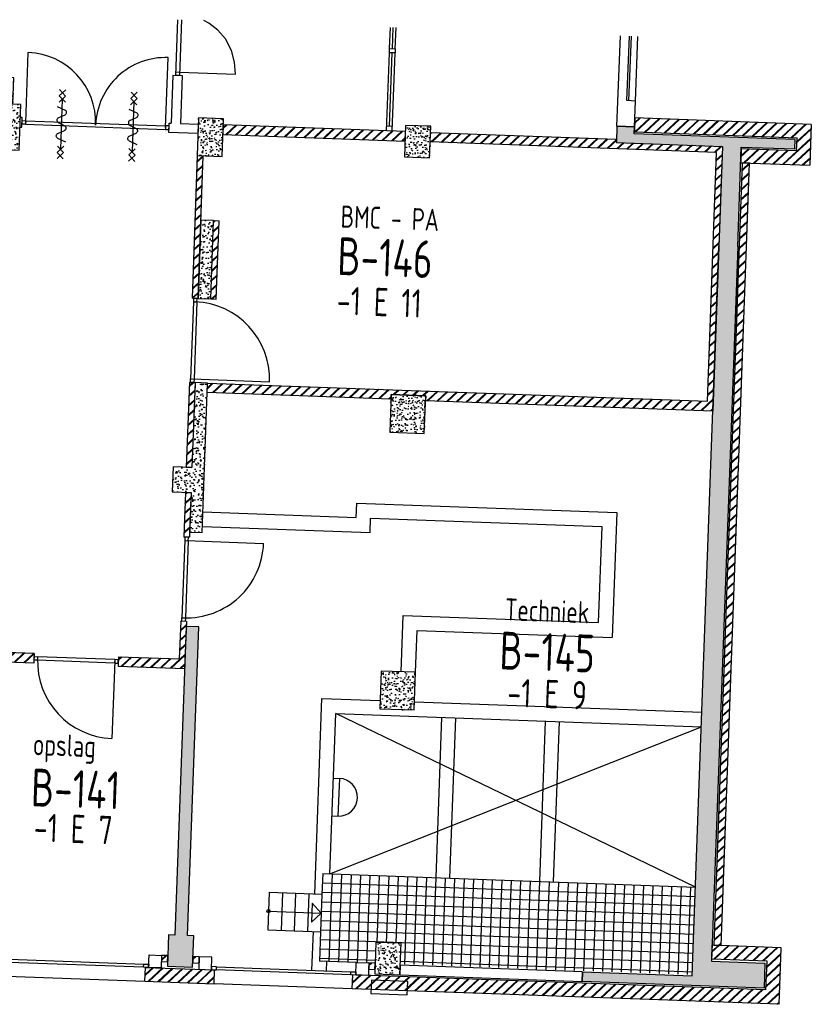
# Model space of a CAD drawing. Header units: millimetres. Extents: x 119024465 to 119292677, y 483022511 to 483148062.
# Tile 101 of 162: x 119129939 to 119142535, y 483081442 to 483097098. Entities that reach past the tile are written whole.
import ezdxf
from ezdxf.enums import TextEntityAlignment as Align

# ---------------------------------------------------------------- set-up
doc = ezdxf.new("R2010")
doc.units = ezdxf.units.MM
doc.header["$LTSCALE"] = 100
doc.layers.get('0').update_dxf_attribs({"linetype": 'CONTINUOUS'})
for name, color, linetype in [('AL21----', 1, 'CONTINUOUS'), ('AL21----_ARC', 8, 'CONTINUOUS'), ('AL22----', 2, 'CONTINUOUS'), ('AL22----_ARC', 8, 'CONTINUOUS'), ('AL24----', 3, 'CONTINUOUS'), ('AL28----', 4, 'CONTINUOUS'), ('AL28----_ARC', 8, 'CONTINUOUS'), ('AL31----', 5, 'CONTINUOUS'), ('AL32----', 6, 'CONTINUOUS'), ('BT00----_HOTELNRS', 3, 'CONTINUOUS'), ('BT00----_RUIMTENRS', 7, 'CONTINUOUS'), ('BT00----_TEKST', 1, 'CONTINUOUS'), ('Overlap', 8, 'CONTINUOUS')]:
    doc.layers.add(name, color=color, linetype=linetype)
doc.styles.get("Standard").update_dxf_attribs({"font": 'ISOCP.SHX'})
pattern_1 = [(47.91200747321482, (119019962.2742813, 483024813.6206701), (181.4829786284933, -22.56626980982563), [19.05, -209.55]), (352.9120074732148, (119019962.2742813, 483024813.6206701), (-28.25841556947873, 192.213838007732), [15.24, -167.64]), (98.3630074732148, (119019977.3978074, 483024811.7401567), (153.2251895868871, 169.6466752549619), [16.19, -178.09]), (44.09620747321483, (119019964.1251427, 483024864.3869415), (269.3672764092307, -51.89098330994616), [28.575, -314.325]), (94.54760747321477, (119019986.5723966, 483024860.0627209), (246.2613818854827, 238.6116259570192), [24.285, -267.135]), (349.0960074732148, (119019964.1251427, 483024864.3869415), (246.2617370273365, 238.6111746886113), [22.86, -251.46]), (18.91200747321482, (119019989.045563, 483024850.7699429), (147.7882449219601, -107.7215982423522), [19.05, -209.55]), (323.9120074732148, (119019989.045563, 483024850.7699429), (68.4717506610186, 181.813962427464), [15.24, -167.64]), (69.36340747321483, (119020001.3611778, 483024841.7931723), (216.2595933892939, 74.0927892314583), [16.19, -178.09]), (35.41200747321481, (119019962.2742813, 483024813.6206701), (6.1672544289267, 84.38636762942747), [0, -165.608, 0, -170.18, 0, -168.275]), (5.412007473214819, (119019962.2742813, 483024813.6206701), (70.42530466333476, 97.67953384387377), [0, -97.02799999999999, 0, -161.798, 0, -64.135]), (325.4120074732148, (119019905.6698887, 483024815.6843805), (135.291847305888, -10.66508593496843), [0, -63.5, 0, -198.12, 0, -262.8899999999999]), (315.4120074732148, (119019880.286753, 483024816.6098112), (148.9572270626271, 20.01262926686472), [0, -82.54999999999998, 0, -131.572, 0, -186.69])]
pattern_2 = [(42.91200747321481, (119019962.2742813, 483024813.6206701), (-74.89618102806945, 80.56402464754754), []), (42.91200747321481, (119019962.8207955, 483024828.6107109), (-74.89618102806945, 80.56402464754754), [])]
pattern_3 = [(42.74700747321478, (119019962.2742813, 483024813.6206701), (-74.6638630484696, 80.77937580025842), []), (42.74700747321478, (119019962.8639614, 483024828.6090749), (-74.6638630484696, 80.77937580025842), [])]

# ---------------------------------------------------------------- blocks, each defined once
blk = doc.blocks.new('KOLOM')
at = {"layer": 'AL28----', "linetype": 'Continuous'}
for p, q in [((0.5, 0.5), (-0.5, 0.5)), ((-0.5, 0.5), (-0.5, -0.5)), ((0.5, -0.5), (0.5, 0.5)), ((-0.5, -0.5), (0.5, -0.5))]:
    blk.add_line(p, q, dxfattribs=at)
blk = doc.blocks.new('500x400')
at = {"layer": 'AL28----_ARC'}
h = blk.add_hatch(dxfattribs=at)
h.set_pattern_fill('AR-CONC', color=256, style=0)
h.set_pattern_definition([(49.99999999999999, (-104267.0792843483, -69886.70259675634), (182.184668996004, -15.93908553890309), [19.05, -209.55]), (355, (-104267.0792843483, -69886.70259675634), (-35.24282597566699, 191.05664288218), [15.24, -167.64]), (100.451, (-104251.8972843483, -69888.03084675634), (146.9425016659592, 175.1166878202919), [16.19, -178.09]), (46.18420000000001, (-104267.0792843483, -69835.90259675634), (271.0790408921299, -42.04232793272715), [28.575, -314.325]), (96.6356, (-104244.4893843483, -69839.40609675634), (237.4042344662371, 247.4255558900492), [24.285, -267.135]), (351.1840000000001, (-104267.0792843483, -69835.90259675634), (237.4046058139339, 247.4251178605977), [22.86, -251.46]), (21, (-104241.6792843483, -69848.60259675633), (151.6148798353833, -102.2655185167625), [19.05, -209.55]), (326.0000000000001, (-104241.6792843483, -69848.60259675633), (61.80202834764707, 184.1879661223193), [15.24, -167.64]), (71.4514, (-104229.0447843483, -69857.12469675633), (213.4164907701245, 81.92285771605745), [16.19, -178.09]), (37.50000000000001, (-104267.0792843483, -69886.70259675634), (3.088603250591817, 84.55503887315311), [0, -165.608, 0, -170.18, 0, -168.275]), (7.499999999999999, (-104267.0792843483, -69886.70259675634), (66.81966251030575, 100.1805748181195), [0, -97.02799999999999, 0, -161.798, 0, -64.135]), (327.5, (-104323.7212843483, -69886.70259675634), (135.5905951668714, -5.728743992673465), [0, -63.5, 0, -198.12, 0, -262.89]), (317.5, (-104349.1212843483, -69886.70259675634), (148.129181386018, 25.42649103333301), [0, -82.55, 0, -131.572, 0, -186.69])])
h.paths.add_polyline_path([(-250, -200), (250, -200), (250, 200), (-250, 200)])
at = {"layer": 'AL28----', "xscale": 500, "yscale": 400, "zscale": 2600}
blk.add_blockref('KOLOM', (0, 0), dxfattribs=at)
blk = doc.blocks.new('400x600')
at = {"layer": 'AL28----_ARC'}
h = blk.add_hatch(dxfattribs=at)
h.set_pattern_fill('AR-CONC', color=256, style=0)
h.set_pattern_definition([(49.99999999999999, (-111794.4581049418, -73889.75205047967), (182.184668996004, -15.93908553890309), [19.05, -209.55]), (355, (-111794.4581049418, -73889.75205047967), (-35.24282597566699, 191.05664288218), [15.24, -167.64]), (100.451, (-111779.2761049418, -73891.08030047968), (146.9425016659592, 175.1166878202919), [16.19, -178.09]), (46.18420000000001, (-111794.4581049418, -73838.95205047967), (271.0790408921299, -42.04232793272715), [28.575, -314.325]), (96.6356, (-111771.8682049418, -73842.45555047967), (237.4042344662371, 247.4255558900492), [24.285, -267.135]), (351.1840000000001, (-111794.4581049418, -73838.95205047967), (237.4046058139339, 247.4251178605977), [22.86, -251.46]), (21, (-111769.0581049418, -73851.65205047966), (151.6148798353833, -102.2655185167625), [19.05, -209.55]), (326.0000000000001, (-111769.0581049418, -73851.65205047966), (61.80202834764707, 184.1879661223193), [15.24, -167.64]), (71.4514, (-111756.4236049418, -73860.17415047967), (213.4164907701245, 81.92285771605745), [16.19, -178.09]), (37.50000000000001, (-111794.4581049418, -73889.75205047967), (3.088603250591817, 84.55503887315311), [0, -165.608, 0, -170.18, 0, -168.275]), (7.499999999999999, (-111794.4581049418, -73889.75205047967), (66.81966251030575, 100.1805748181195), [0, -97.02799999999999, 0, -161.798, 0, -64.135]), (327.5, (-111851.1001049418, -73889.75205047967), (135.5905951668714, -5.728743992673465), [0, -63.5, 0, -198.12, 0, -262.89]), (317.5, (-111876.5001049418, -73889.75205047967), (148.129181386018, 25.42649103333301), [0, -82.55, 0, -131.572, 0, -186.69])])
h.paths.add_polyline_path([(200, 300), (-200, 300), (-200, -300.0000000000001), (200, -300.0000000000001)])
at = {"layer": 'AL28----', "xscale": 400, "yscale": 600, "zscale": 2600}
blk.add_blockref('KOLOM', (0, 0), dxfattribs=at)
blk = doc.blocks.new('550x600')
at = {"layer": 'AL28----_ARC'}
h = blk.add_hatch(dxfattribs=at)
h.set_pattern_fill('AR-CONC', color=256, style=0)
h.set_pattern_definition([(49.99999999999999, (-112732.6578252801, -65901.7971806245), (182.184668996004, -15.93908553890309), [19.05, -209.55]), (355, (-112732.6578252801, -65901.7971806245), (-35.24282597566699, 191.05664288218), [15.24, -167.64]), (100.451, (-112717.4758252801, -65903.12543062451), (146.9425016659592, 175.1166878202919), [16.19, -178.09]), (46.18420000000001, (-112732.6578252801, -65850.9971806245), (271.0790408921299, -42.04232793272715), [28.575, -314.325]), (96.6356, (-112710.0679252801, -65854.50068062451), (237.4042344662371, 247.4255558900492), [24.285, -267.135]), (351.1840000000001, (-112732.6578252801, -65850.9971806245), (237.4046058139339, 247.4251178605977), [22.86, -251.46]), (21, (-112707.2578252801, -65863.6971806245), (151.6148798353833, -102.2655185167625), [19.05, -209.55]), (326.0000000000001, (-112707.2578252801, -65863.6971806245), (61.80202834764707, 184.1879661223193), [15.24, -167.64]), (71.4514, (-112694.6233252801, -65872.2192806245), (213.4164907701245, 81.92285771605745), [16.19, -178.09]), (37.50000000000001, (-112732.6578252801, -65901.7971806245), (3.088603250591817, 84.55503887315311), [0, -165.608, 0, -170.18, 0, -168.275]), (7.499999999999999, (-112732.6578252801, -65901.7971806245), (66.81966251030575, 100.1805748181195), [0, -97.02799999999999, 0, -161.798, 0, -64.135]), (327.5, (-112789.2998252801, -65901.7971806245), (135.5905951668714, -5.728743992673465), [0, -63.5, 0, -198.12, 0, -262.89]), (317.5, (-112814.6998252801, -65901.7971806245), (148.129181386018, 25.42649103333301), [0, -82.55, 0, -131.572, 0, -186.69])])
h.paths.add_polyline_path([(-275, 300), (-275, -300), (275, -300), (275, 300)])
at = {"layer": 'AL28----', "xscale": 550, "yscale": 600, "zscale": 2600}
blk.add_blockref('KOLOM', (0, 0), dxfattribs=at)
blk = doc.blocks.new('114-31d')
at = {"color": 0, "linetype": 'Continuous'}
for p, q in [((-49.99999994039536, 550.0000000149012), (50.00000011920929, 450.0000000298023)), ((50.00000005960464, 550.0000000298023), (-49.99999988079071, 450.0000000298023)), ((-49.99999988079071, 450), (50.00000017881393, 350)), ((50.00000017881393, 450.0000000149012), (-49.99999988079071, 350)), ((5.960464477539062e-08, 400.0000000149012), (5.960464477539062e-08, -399.9999999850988)), ((-75.22076374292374, 278.9749931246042), (52.90113961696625, 224.7435648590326)), ((-53.78419476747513, 99.46940441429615), (53.34266722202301, 150.8047561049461)), ((-53.34266710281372, 25.53059563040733), (53.34266722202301, -25.53059560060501)), ((-53.34266710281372, -150.2564351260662), (52.90113961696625, -99.4694043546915)), ((-53.78419470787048, -224.195243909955), (74.77923625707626, -278.9116318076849)), ((-49.99999988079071, -349.9999998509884), (50.00000023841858, -449.9999998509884)), ((50.00000023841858, -349.9999998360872), (-49.99999982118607, -449.9999998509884)), ((-49.99999988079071, -449.9999998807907), (50.00000017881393, -549.9999998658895)), ((50.00000023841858, -449.9999998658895), (-49.99999976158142, -549.9999998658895))]:
    blk.add_line(p, q, dxfattribs=at)
for points in [[(74.77923625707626, 187.6370802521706, 0.1085803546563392), (71.0617071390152, 204.5540473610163, 0.1021137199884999), (60.13457530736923, 219.3489430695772, 0.04519307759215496), (52.90113961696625, 224.7435648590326, 0.02457701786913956)], [(53.34266722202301, 150.8047561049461, 0.04259042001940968), (60.13457530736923, 155.9252174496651, 0.1021137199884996), (71.0617071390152, 170.7201131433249, 0.1085803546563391), (74.77923625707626, 187.6370802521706, 0.1085803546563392)], [(-53.78419476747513, 99.46940441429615, 0.04259042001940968), (-60.57610279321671, 94.34894305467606, 0.1021137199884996), (-71.50323468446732, 79.55404734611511, 0.1085803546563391), (-75.22076374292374, 62.63708026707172, 0.1085803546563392)], [(-75.22076374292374, 62.63708026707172, 0.1085803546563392), (-71.50323468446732, 45.72011315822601, 0.1021137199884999), (-60.57610279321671, 30.92521744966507, 0.04519307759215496), (-53.34266710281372, 25.53059563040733, 0.02457701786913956)], [(-75.22076374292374, -187.3629197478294, -0.1085803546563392), (-71.50323462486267, -170.4459526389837, -0.1021137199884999), (-60.57610285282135, -155.6510569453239, -0.04519307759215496), (-53.34266710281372, -150.2564351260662, -0.02457701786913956)], [(74.77923625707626, -62.36291974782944, -0.1085803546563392), (71.06170719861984, -79.27988685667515, -0.1021137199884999), (60.13457530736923, -94.07478253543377, -0.04519307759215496), (52.90113961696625, -99.4694043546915, -0.02457701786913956)], [(53.34266722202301, -25.53059560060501, -0.04259042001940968), (60.13457530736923, -30.65105694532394, -0.1021137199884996), (71.0617071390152, -45.44595263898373, -0.1085803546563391), (74.77923625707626, -62.36291974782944, -0.1085803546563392)], [(-53.78419470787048, -224.195243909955, -0.04259042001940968), (-60.57610279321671, -219.0747825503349, -0.1021137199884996), (-71.50323462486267, -204.279886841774, -0.1085803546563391), (-75.22076374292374, -187.3629197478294, -0.1085803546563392)]]:
    blk.add_lwpolyline(points, format="xyb", dxfattribs=at)

msp = doc.modelspace()

# ---------------------------------------------------------------- hatches: boundary and pattern name
at = {"layer": 'AL21----_ARC'}
h = msp.add_hatch(dxfattribs=at)
h.set_pattern_fill('SCHOON', color=256, scale=2, angle=-2.087992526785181, style=0, pattern_type=2)
h.set_pattern_definition(pattern_2)
h.paths.add_polyline_path([(119142535.3550442, 483095433.0922736), (119139727.2207402, 483095535.4725968), (119139719.2051989, 483095315.6186656), (119142307.4855717, 483095221.2538837), (119142299.8343731, 483095011.3933129), (119141420.418648, 483095043.4554781), (119141412.4031067, 483094823.6015468), (119142511.6727631, 483094783.5238403)])
h = msp.add_hatch(dxfattribs=at)
h.set_pattern_fill('SCHOON', color=256, scale=2, angle=-2.087992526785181, style=0, pattern_type=2)
h.set_pattern_definition(pattern_3)
h.paths.add_polyline_path([(119140988.7764183, 483082380.7746804), (119141098.703384, 483082376.7669098), (119141552.3101539, 483094818.5007477), (119141442.3831882, 483094822.5085185)])
h = msp.add_hatch(dxfattribs=at)
h.set_pattern_fill('SCHOON', color=256, scale=2, angle=-2.087992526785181, style=0, pattern_type=2)
h.set_pattern_definition(pattern_3)
edge = h.paths.add_edge_path()
edge.add_line((119140950.7807955, 483082162.0137775), (119140958.7963368, 483082381.8677087))
edge.add_line((119142058.0659931, 483082341.7900022), (119140958.7963368, 483082381.8677087))
edge.add_line((119141830.1965205, 483082129.9516122), (119140950.7807955, 483082162.0137775))
edge.add_line((119142025.2751424, 483081442.3875561), (119142058.0659931, 483082341.7900022))
edge.add_line((119141813.4367524, 483081670.2570287), (119141830.1965205, 483082129.9516123))
edge.add_line((119141813.4367524, 483081670.2570287), (119135237.5694374, 483081910.0031903))
edge.add_line((119142025.2751424, 483081442.3875561), (119135229.5538961, 483081690.1492591))
edge.add_line((119135229.7899938, 483081690.1406513), (119135237.8055351, 483081909.9945825))
h = msp.add_hatch(dxfattribs=at)
h.set_pattern_fill('SCHOON', color=256, scale=2, angle=-2.087992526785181, style=0, pattern_type=2)
h.set_pattern_definition(pattern_2)
h.paths.add_polyline_path([(119132193.4740067, 483082121.0527378), (119132293.4076118, 483082117.4093099), (119132297.0510397, 483082217.342915), (119132197.1174345, 483082220.9863429)])
h = msp.add_hatch(dxfattribs=at)
h.set_pattern_fill('SCHOON', color=256, scale=2, angle=-2.087992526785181, style=0, pattern_type=2)
h.set_pattern_definition(pattern_2)
h.paths.add_polyline_path([(119132693.1420323, 483082102.8355983), (119132793.0756374, 483082099.1921706), (119132796.7190653, 483082199.1257757), (119132696.7854602, 483082202.7692035)])
h = msp.add_hatch(dxfattribs=at)
h.set_pattern_fill('SCHOON', color=256, scale=2, angle=-2.087992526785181, style=0, pattern_type=2)
h.set_pattern_definition(pattern_2)
h.paths.add_polyline_path([(119135491.2829758, 483082000.819618), (119135591.2165809, 483081997.1761901), (119135594.8600088, 483082097.1097953), (119135494.9264037, 483082100.7532231)])
h = msp.add_hatch(dxfattribs=at)
h.set_pattern_fill('SCHOON', color=256, scale=2, angle=-2.087992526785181, style=0, pattern_type=2)
h.set_pattern_definition(pattern_2)
h.paths.add_polyline_path([(119131939.996566, 483082030.2277023), (119133039.2662224, 483081990.1499958), (119133031.2506811, 483081770.2960645), (119131931.9810247, 483081810.3737711)])
at = {"layer": 'AL22----_ARC'}
h = msp.add_hatch(dxfattribs=at)
h.set_pattern_fill('SCHOON', color=256, scale=2, angle=-2.087992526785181, style=0, pattern_type=2)
h.set_pattern_definition(pattern_2)
h.paths.add_polyline_path([(119133173.3458257, 483095274.0847539), (119136071.4203743, 483095168.4253457), (119136076.8855161, 483095318.3257534), (119133178.8109675, 483095423.9851617)])
h = msp.add_hatch(dxfattribs=at)
h.set_pattern_fill('SCHOON', color=256, scale=2, angle=-2.087992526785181, style=0, pattern_type=2)
h.set_pattern_definition(pattern_2)
h.paths.add_polyline_path([(119136476.6199366, 483095303.7520419), (119139434.6546483, 483095195.9065769), (119139432.8329344, 483095145.9397743), (119141121.710861, 483095084.3658433), (119140968.3225476, 483090877.1610675), (119136396.3601132, 483091043.8478926), (119136399.0926841, 483091118.7980965), (119135849.4578559, 483091138.8369498), (119135846.725285, 483091063.8867459), (119132923.6673351, 483091170.4570112), (119132929.1324769, 483091320.3574188), (119140883.8474448, 483091030.3405603), (119141028.1271885, 483094987.7113233), (119136471.1547948, 483095153.8516343)])
h = msp.add_hatch(dxfattribs=at)
h.set_pattern_fill('SCHOON', color=256, scale=2, angle=-2.087992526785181, style=0, pattern_type=2)
h.set_pattern_definition(pattern_2)
h.paths.add_polyline_path([(119132770.8527681, 483094938.5265047), (119132860.7930128, 483094935.2474196), (119132778.2693715, 483092671.7512636), (119132688.3291269, 483092675.0303485)])
h = msp.add_hatch(dxfattribs=at)
h.set_pattern_fill('SCHOON', color=256, scale=2, angle=-2.087992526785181, style=0, pattern_type=2)
h.set_pattern_definition(pattern_2)
h.paths.add_polyline_path([(119132977.9544103, 483092659.4677275), (119133023.3150873, 483093903.6411113), (119133113.2553319, 483093900.3620262), (119133067.894655, 483092656.1886424)])
h = msp.add_hatch(dxfattribs=at)
h.set_pattern_fill('SCHOON', color=256, scale=2, angle=-2.087992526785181, style=0, pattern_type=2)
h.set_pattern_definition(pattern_2)
h.paths.add_polyline_path([(119132590.1387457, 483089981.8196905), (119132680.0789904, 483089978.5406054), (119132729.2652666, 483091327.6442746), (119132639.325022, 483091330.9233597)])
h = msp.add_hatch(dxfattribs=at)
h.set_pattern_fill('SCHOON', color=256, scale=2, angle=-2.087992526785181, style=0, pattern_type=2)
h.set_pattern_definition(pattern_2)
h.paths.add_polyline_path([(119132575.5650343, 483089582.08527), (119132665.5052789, 483089578.8061849), (119132639.636941, 483088869.2775885), (119132549.6966964, 483088872.5566736)])
h = msp.add_hatch(dxfattribs=at)
h.set_pattern_fill('SCHOON', color=256, scale=2, angle=-2.087992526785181, style=0, pattern_type=2)
h.set_pattern_definition(pattern_2)
h.paths.add_polyline_path([(119132590.8150075, 483087530.1672798), (119132500.8747629, 483087533.4463649), (119132479.0141957, 483086933.8447341), (119131509.658226, 483086969.1859845), (119131504.1930842, 483086819.2855768), (119132563.4892985, 483086780.6652414)])
h = msp.add_hatch(dxfattribs=at)
h.set_pattern_fill('SCHOON', color=256, scale=2, angle=-2.087992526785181, style=0, pattern_type=2)
h.set_pattern_definition(pattern_2)
h.paths.add_polyline_path([(119128121.9090122, 483087092.6981893), (119128116.4438704, 483086942.7977817), (119128845.9591878, 483086916.2007582), (119128686.0127043, 483082529.1154932), (119129005.8002407, 483082517.456524), (119129011.2653825, 483082667.3569317), (119128841.3782538, 483082673.5507591), (119128995.8595955, 483086910.7356164), (119130165.0827755, 483086868.1075103), (119130170.5479173, 483087018.007918)])
at = {"layer": 'AL28----_ARC'}
h = msp.add_hatch(dxfattribs=at)
h.set_pattern_fill('AR-CONC', color=256, angle=-2.087992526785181, style=0)
h.set_pattern_definition(pattern_1)
h.paths.add_polyline_path([(119129958.5702865, 483095750.5291161), (119129828.6565998, 483095755.2655723), (119129843.9589968, 483096174.9867139), (119129704.0519497, 483096180.0875129), (119129702.26667, 483096131.1200468), (119129562.3596229, 483096136.2208458), (119129541.5556497, 483095565.5999601), (119129491.5888471, 483095567.421674), (119129472.4608508, 483095042.7702472), (119129932.1554344, 483095026.0104789)])
h = msp.add_hatch(dxfattribs=at)
h.set_pattern_fill('AR-CONC', color=256, angle=357.9120074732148, style=0)
h.set_pattern_definition([(47.91200747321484, (709081.5070023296, -174246.5613932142), (181.4829786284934, -22.56626980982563), [19.05, -209.55]), (352.9120074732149, (709081.5070023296, -174246.5613932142), (-28.25900325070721, 192.2140619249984), [15.24, -167.64058417]), (98.36345217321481, (709096.6305352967, -174248.4419102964), (153.223974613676, 169.6477843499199), [16.19000879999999, -178.0902445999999]), (44.09620747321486, (709083.3578636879, -174195.7951218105), (269.3672764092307, -51.89098330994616), [28.575, -314.3249999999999]), (94.5475650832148, (709105.8051176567, -174200.1193423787), (246.2613022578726, 238.6121979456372), [24.28502314, -267.1356081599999]), (349.0961586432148, (709083.3578636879, -174195.7951218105), (246.2613022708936, 238.6121979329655), [22.85996707, -251.45973192]), (18.91200747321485, (709108.2782840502, -174209.4121203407), (147.7877683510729, -107.7212603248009), [19.05, -209.55]), (323.9120074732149, (709108.2782840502, -174209.4121203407), (68.4717506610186, 181.813962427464), [15.24, -167.64]), (69.3634524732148, (709120.5939314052, -174218.3888920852), (216.2595187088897, 74.09270306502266), [16.1900088, -178.0899376]), (35.41200747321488, (709081.5070023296, -174246.5613932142), (6.1672544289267, 84.38636762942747), [0, -165.608, 0, -170.18, 0, -168.275]), (5.412007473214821, (709081.5070023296, -174246.5613932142), (70.42530466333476, 97.67953384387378), [0, -97.02799999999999, 0, -161.798, 0, -64.135]), (325.4120074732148, (709024.9026097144, -174244.4976827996), (135.2918473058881, -10.66508593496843), [0, -63.49999999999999, 0, -198.12, 0, -262.8899999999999]), (315.4120074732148, (708999.5194740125, -174243.5722521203), (148.9572270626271, 20.01262926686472), [0, -82.54999999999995, 0, -131.5719999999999, 0, -186.6899999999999])])
h.paths.add_polyline_path([(119141363.7551588, 483093489.2633947), (119140945.9032585, 483082128.206936), (119141795.3389021, 483082097.237799), (119141784.5496988, 483081701.330139), (119138886.4751506, 483081806.9895468), (119138891.9402924, 483081956.8899545), (119140640.7783817, 483081893.1299673), (119141063.9543435, 483093500.1936783), (119141121.710861, 483095084.3658433), (119139432.8329344, 483095145.9397743), (119139442.2694126, 483095404.7678116), (119139722.0835069, 483095394.5662136), (119139718.1121705, 483095285.638584), (119142276.4124618, 483095192.3668305), (119142270.94732, 483095042.4664228), (119141421.5116764, 483095073.4355597)])
h = msp.add_hatch(dxfattribs=at)
h.set_pattern_fill('AR-CONC', color=256, angle=-2.087992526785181, style=0)
h.set_pattern_definition(pattern_1)
h.paths.add_polyline_path([(119132778.0872001, 483092666.7545832), (119132977.9544103, 483092659.4677275), (119133023.3150873, 483093903.6411113), (119132823.4478771, 483093910.9279671)])
h = msp.add_hatch(dxfattribs=at)
h.set_pattern_fill('AR-CONC', color=256, angle=-2.087992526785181, style=0)
h.set_pattern_definition(pattern_1)
h.paths.add_polyline_path([(119132729.2652666, 483091327.6442746), (119132680.0789904, 483089978.5406054), (119132380.278175, 483089989.470889), (119132365.7044635, 483089589.7364685), (119132665.5052789, 483089578.8061849), (119132642.5516833, 483088949.2244726), (119132842.4188935, 483088941.9376169), (119132929.1324769, 483091320.3574188)])
h = msp.add_hatch(dxfattribs=at)
h.set_pattern_fill('AR-CONC', color=256, angle=-2.087992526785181, style=0)
h.set_pattern_definition(pattern_1)
h.paths.add_polyline_path([(119132608.875167, 483082536.1935284), (119132787.7674755, 483087442.93354), (119132587.9002652, 483087450.2203957), (119132409.0079568, 483082543.4803841), (119132309.0743516, 483082547.1238119), (119132290.8572123, 483082047.4557863), (119132690.5916328, 483082032.8820748), (119132708.8087721, 483082532.5501004)])

# ---------------------------------------------------------------- linework, layer by layer
at = {"layer": 'AL21----'}
for p, q in [((119139727.2207402, 483095535.4725968), (119139719.2051989, 483095315.6186656)), ((119142535.3550442, 483095433.0922736), (119139727.2207402, 483095535.4725968)), ((119142535.3550442, 483095433.0922736), (119142511.6727631, 483094783.5238403)), ((119139719.2051989, 483095315.6186656), (119142307.4855717, 483095221.2538837)), ((119142299.8343731, 483095011.3933129), (119142307.4855717, 483095221.2538837)), ((119141420.418648, 483095043.4554781), (119141412.4031067, 483094823.6015468)), ((119142299.8343731, 483095011.3933129), (119141420.418648, 483095043.4554781)), ((119140988.7764183, 483082380.7746804), (119141442.3831882, 483094822.5085185)), ((119141098.703384, 483082376.7669098), (119141552.3101539, 483094818.5007477)), ((119141412.4031067, 483094823.6015468), (119142511.6727631, 483094783.5238403)), ((119141552.3101539, 483094818.5007477), (119141442.3831882, 483094822.5085185)), ((119140950.7807955, 483082162.0137775), (119140958.7963368, 483082381.8677087)), ((119142058.0659931, 483082341.7900022), (119140958.7963368, 483082381.8677087)), ((119140988.7764183, 483082380.7746804), (119141098.703384, 483082376.7669098)), ((119142025.2751424, 483081442.3875561), (119142058.0659931, 483082341.7900022)), ((119141830.1965205, 483082129.9516122), (119140950.7807955, 483082162.0137775)), ((119141813.4367524, 483081670.2570287), (119141830.1965205, 483082129.9516122)), ((119131931.9810247, 483081810.3737711), (119131939.996566, 483082030.2277023)), ((119131939.996566, 483082030.2277023), (119133039.2662224, 483081990.1499958)), ((119133031.2506811, 483081770.2960645), (119133039.2662224, 483081990.1499958)), ((119131931.9810247, 483081810.3737711), (119133031.2506811, 483081770.2960645)), ((119135229.7899938, 483081690.1406513), (119135237.8055351, 483081909.9945826)), ((119141813.4367524, 483081670.2570287), (119135237.5694374, 483081910.0031903)), ((119142025.2751424, 483081442.3875561), (119135229.5538961, 483081690.1492591))]:
    msp.add_line(p, q, dxfattribs=at)
for points in [[(119132193.4740067, 483082121.0527378), (119132293.4076118, 483082117.4093099), (119132297.0510397, 483082217.342915), (119132197.1174345, 483082220.9863429)], [(119132693.1420323, 483082102.8355983), (119132793.0756374, 483082099.1921706), (119132796.7190653, 483082199.1257757), (119132696.7854602, 483082202.7692035)], [(119135491.2829758, 483082000.819618), (119135591.2165809, 483081997.1761901), (119135594.8600088, 483082097.1097953), (119135494.9264037, 483082100.7532231)], [(119135526.6588864, 483081615.8324884), (119136106.157956, 483081593.8529761), (119136114.2078713, 483081806.0923738), (119135534.7088018, 483081828.0718861)]]:
    msp.add_lwpolyline(points, close=True, dxfattribs=at)
at = {"layer": 'AL22----'}
for p, q in [((119132377.0520968, 483096213.7210119), (119132349.362045, 483095454.225613)), ((119132377.0520968, 483096213.7210119), (119132526.9525045, 483096208.2558701)), ((119132526.9525045, 483096208.2558701), (119132499.2624526, 483095448.7604711)), ((119129980.9356035, 483095540.5748535), (119129950.9555222, 483095541.6678818)), ((119129975.4704617, 483095390.6744457), (119129980.9356035, 483095540.5748535)), ((119132319.3819634, 483095455.3186413), (119132349.362045, 483095454.225613)), ((119129945.4903804, 483095391.7674742), (119129975.4704617, 483095390.6744457)), ((119136471.1547948, 483095153.8516343), (119136476.6199366, 483095303.7520419)), ((119136476.6199366, 483095303.7520419), (119139434.6546483, 483095195.9065769)), ((119141028.1271885, 483094987.7113233), (119136471.1547948, 483095153.8516343)), ((119139434.6546483, 483095195.9065769), (119139432.8329344, 483095145.9397743)), ((119139432.8329344, 483095145.9397743), (119141121.710861, 483095084.3658433)), ((119132688.1469555, 483092670.0336683), (119132770.8527681, 483094938.5265047)), ((119132770.8527681, 483094938.5265047), (119132860.7930128, 483094935.2474196)), ((119132778.0872001, 483092666.7545832), (119132860.7930128, 483094935.2474196)), ((119140883.8474448, 483091030.3405603), (119141028.1271885, 483094987.7113233)), ((119141121.710861, 483095084.3658433), (119140968.3225476, 483090877.1610675)), ((119132977.9544103, 483092659.4677275), (119133023.3150873, 483093903.6411113)), ((119133023.3150873, 483093903.6411113), (119133113.2553319, 483093900.3620262)), ((119133067.894655, 483092656.1886424), (119133113.2553319, 483093900.3620262)), ((119132688.1469555, 483092670.0336683), (119132778.0872001, 483092666.7545832)), ((119132977.9544103, 483092659.4677275), (119133067.894655, 483092656.1886424)), ((119132639.325022, 483091330.9233597), (119132590.1387457, 483089981.8196905)), ((119132639.325022, 483091330.9233597), (119132729.2652666, 483091327.6442746)), ((119132729.2652666, 483091327.6442746), (119132680.0789904, 483089978.5406054)), ((119132923.6673351, 483091170.4570112), (119132929.1324769, 483091320.3574188)), ((119132929.1324769, 483091320.3574188), (119140883.8474448, 483091030.3405603)), ((119135846.725285, 483091063.8867459), (119132923.6673351, 483091170.4570112)), ((119135846.725285, 483091063.8867459), (119135849.4578559, 483091138.8369498)), ((119135849.4578559, 483091138.8369498), (119136399.0926841, 483091118.7980965)), ((119136399.0926841, 483091118.7980965), (119136396.3601132, 483091043.8478926)), ((119136396.3601132, 483091043.8478926), (119140968.3225476, 483090877.1610675)), ((119132590.1387457, 483089981.8196905), (119132680.0789904, 483089978.5406054)), ((119132575.5650343, 483089582.08527), (119132549.6966964, 483088872.5566736)), ((119132575.5650343, 483089582.08527), (119132665.5052789, 483089578.8061849)), ((119132665.5052789, 483089578.8061849), (119132639.636941, 483088869.2775885)), ((119132639.636941, 483088869.2775885), (119132549.6966964, 483088872.5566736)), ((119132500.8747629, 483087533.4463649), (119132479.0141957, 483086933.8447341)), ((119132590.8150075, 483087530.1672798), (119132500.8747629, 483087533.4463649)), ((119132590.8150075, 483087530.1672798), (119132563.4892985, 483086780.6652414)), ((119130170.5479173, 483087018.007918), (119128121.9090122, 483087092.6981893)), ((119130170.5479173, 483087018.007918), (119130165.0827755, 483086868.1075103)), ((119131509.658226, 483086969.1859845), (119131504.1930842, 483086819.2855768)), ((119131509.658226, 483086969.1859845), (119132479.0141957, 483086933.8447341)), ((119130165.0827755, 483086868.1075103), (119128995.8595955, 483086910.7356164)), ((119131504.1930842, 483086819.2855768), (119132563.4892985, 483086780.6652414))]:
    msp.add_line(p, q, dxfattribs=at)
msp.add_lwpolyline([(119132499.2624526, 483095448.7604711), (119132779.076547, 483095438.5588731), (119132773.6114052, 483095288.6584654), (119132313.9168216, 483095305.4182336), (119132319.3819634, 483095455.3186413)], dxfattribs=at)
for points in [[(119133173.3458257, 483095274.0847539), (119136071.4203743, 483095168.4253457), (119136076.8855161, 483095318.3257534), (119133178.8109675, 483095423.9851617)], [(119138891.9402924, 483081956.8899545), (119135993.8657437, 483082062.5493628), (119135988.4006019, 483081912.6489551), (119138886.4751506, 483081806.9895468)]]:
    msp.add_lwpolyline(points, close=True, dxfattribs=at)
at = {"layer": 'AL24----'}
for p, q in [((119134931.5219074, 483085036.7129638), (119135025.5877954, 483085033.2834641)), ((119135025.5877954, 483085033.2834642), (119135003.7272281, 483084433.6818334)), ((119134909.6613402, 483084437.111333), (119135003.7272282, 483084433.6818334)), ((119133909.8078272, 483083224.2518206), (119133887.94726, 483082624.6501899)), ((119133909.8078272, 483083224.2518206), (119134749.2501103, 483083193.6470265)), ((119134119.668398, 483083216.6006221), (119134097.8078307, 483082616.9989914)), ((119134329.5289687, 483083208.9494236), (119134307.6684015, 483082609.3477928)), ((119134539.3895395, 483083201.298225), (119134517.5289723, 483082601.6965943)), ((119134749.2501103, 483083193.6470265), (119134727.389543, 483082594.0453958)), ((119134593.8845608, 483083049.2117607), (119134582.9542771, 483082749.4109453)), ((119134738.3198266, 483082893.8462112), (119134593.8845608, 483083049.2117607)), ((119133898.8775436, 483082924.4510053), (119134738.3198266, 483082893.8462112)), ((119134582.9542771, 483082749.4109453), (119134738.3198266, 483082893.8462112)), ((119133887.94726, 483082624.6501899), (119134727.389543, 483082594.0453958))]:
    msp.add_line(p, q, dxfattribs=at)
msp.add_circle((119133898.8775436, 483082924.4510053), 25, dxfattribs=at)
msp.add_arc((119135014.6575118, 483084733.4826488), 299.9999999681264, 267.9120074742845, 87.91200746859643, dxfattribs=at)
at = {"layer": 'AL28----'}
msp.add_line((119138891.9402924, 483081956.8899545), (119138886.4751506, 483081806.9895468), dxfattribs=at)
for points in [[(119129958.5702865, 483095750.5291161), (119129828.6565998, 483095755.2655723), (119129843.9589968, 483096174.9867139), (119129704.0519497, 483096180.0875129), (119129702.26667, 483096131.1200468), (119129562.3596229, 483096136.2208458), (119129541.5556497, 483095565.5999601), (119129491.5888471, 483095567.421674), (119129472.4608508, 483095042.7702472), (119129932.1554344, 483095026.0104789)], [(119132778.0872001, 483092666.7545832), (119132977.9544103, 483092659.4677275), (119133023.3150873, 483093903.6411113), (119132823.4478771, 483093910.9279671)], [(119132729.2652666, 483091327.6442746), (119132680.0789904, 483089978.5406054), (119132380.278175, 483089989.470889), (119132365.7044635, 483089589.7364685), (119132665.5052789, 483089578.8061849), (119132642.5516833, 483088949.2244726), (119132842.4188935, 483088941.9376169), (119132929.1324769, 483091320.3574188)]]:
    msp.add_lwpolyline(points, close=True, dxfattribs=at)
for points in [[(119139718.1121705, 483095285.638584), (119139722.0835069, 483095394.5662136), (119139442.2694126, 483095404.7678116), (119139432.8329344, 483095145.9397743)], [(119141363.7551588, 483093489.2633947), (119141421.5116764, 483095073.4355597), (119142270.94732, 483095042.4664228), (119142276.4124618, 483095192.3668305), (119139718.1121705, 483095285.638584)], [(119139432.8329344, 483095145.9397743), (119141121.710861, 483095084.3658433), (119141063.9543435, 483093500.1936783)], [(119141363.7551588, 483093489.2633947), (119140945.9032585, 483082128.206936), (119141795.3389021, 483082097.237799), (119141784.5496988, 483081701.330139), (119138886.4751506, 483081806.9895468)], [(119138891.9402924, 483081956.8899545), (119140640.7783817, 483081893.1299673), (119141063.9543435, 483093500.1936783)], [(119132608.875167, 483082536.1935284), (119132787.7674755, 483087442.93354), (119132587.9002652, 483087450.2203957), (119132409.0079568, 483082543.4803841)], [(119132409.0079568, 483082543.4803841), (119132309.0743516, 483082547.1238119), (119132290.8572123, 483082047.4557863), (119132690.5916328, 483082032.8820748), (119132708.8087721, 483082532.5501004), (119132608.875167, 483082536.1935284)]]:
    msp.add_lwpolyline(points, dxfattribs=at)
at = {"layer": 'AL28----_ARC'}
for p, q in [((119135292.8221706, 483089182.8188736), (119135301.2020547, 483089412.6661655)), ((119135301.2020547, 483089412.6661655), (119139438.4533069, 483089261.8282517)), ((119132854.4422055, 483089271.7185138), (119135292.8221706, 483089182.8188736)), ((119135514.2895783, 483088944.5916978), (119135522.6694624, 483089174.4389896)), ((119135522.6694624, 483089174.4389896), (119139200.226131, 483089040.360844)), ((119139438.4533069, 483089261.8282517), (119139365.9490922, 483087273.1495097)), ((119132846.0623214, 483089041.871222), (119135514.2895783, 483088944.5916978)), ((119139200.226131, 483089040.360844), (119139144.4816846, 483087511.3766856)), ((119136008.9345659, 483086730.099355), (119136041.5432454, 483087624.5051209)), ((119136041.5432454, 483087624.5051209), (119139144.4816846, 483087511.3766856)), ((119136238.7818578, 483086721.7194709), (119136263.0106531, 483087386.277945)), ((119136263.0106531, 483087386.277945), (119139365.9490922, 483087273.1495097)), ((119134634.3264644, 483083197.8369685), (119134747.6370711, 483086305.772088)), ((119134747.6370711, 483086305.772088), (119135672.0229186, 483086272.0703802)), ((119136221.6577468, 483086252.0315269), (119140793.6201812, 483086085.3447018)), ((119134876.1970681, 483083519.2379814), (119134969.1044788, 483086067.5449121)), ((119134969.1044788, 483086067.5449121), (119140785.2402971, 483085855.49741)), ((119140692.3328864, 483083307.1904793), (119134969.1044788, 483086067.5449121)), ((119134876.1970681, 483083519.2379814), (119140785.2402971, 483085855.49741)), ((119136565.0749947, 483083457.6640504), (119136657.9824055, 483086005.9709811)), ((119136784.928926, 483083449.648509), (119136877.8363367, 483085997.9554397)), ((119138213.9794793, 483083397.5474905), (119138306.88689, 483085945.8544211)), ((119138433.8334106, 483083389.5319492), (119138526.7408213, 483085937.8388799)), ((119134761.2734222, 483083523.4279234), (119134749.2501103, 483083193.6470265)), ((119134761.2734222, 483083523.4279234), (119140692.3328864, 483083307.1904793)), ((119134911.1738299, 483083517.9627816), (119134860.3480111, 483082123.8889901)), ((119135061.0742376, 483083512.4976398), (119135010.2484188, 483082118.4238483)), ((119135061.0742376, 483083512.4976398), (119135010.2484188, 483082118.4238483)), ((119135210.9746453, 483083507.0324979), (119135160.1488265, 483082112.9587064)), ((119134755.8082804, 483083373.5275158), (119140686.8677446, 483083157.2900716)), ((119135360.875053, 483083501.5673561), (119135310.0492342, 483082107.4935646)), ((119135510.7754607, 483083496.1022143), (119135459.9496419, 483082102.0284228)), ((119135660.6758684, 483083490.6370724), (119135621.8733615, 483082426.344178)), ((119135810.576276, 483083485.1719306), (119135771.7737692, 483082420.8790362)), ((119135960.4766837, 483083479.7067888), (119135921.6741769, 483082415.4138944)), ((119136110.3770914, 483083474.2416469), (119136059.5512726, 483082080.1678554)), ((119136260.2774991, 483083468.7765052), (119136209.4516803, 483082074.7027137)), ((119136410.1779068, 483083463.3113634), (119136359.352088, 483082069.2375719)), ((119136560.0783145, 483083457.8462216), (119136509.2524957, 483082063.7724301)), ((119136709.9787222, 483083452.3810797), (119136659.1529034, 483082058.3072882)), ((119136859.8791299, 483083446.9159379), (119136809.053311, 483082052.8421464)), ((119137009.7795375, 483083441.4507961), (119136958.9537187, 483082047.3770046)), ((119137159.6799452, 483083435.9856542), (119137108.8541264, 483082041.9118627)), ((119137309.5803529, 483083430.5205125), (119137258.7545341, 483082036.446721)), ((119137459.4807606, 483083425.0553706), (119137408.6549418, 483082030.9815791)), ((119137609.3811683, 483083419.5902288), (119137558.5553495, 483082025.5164373)), ((119137759.281576, 483083414.125087), (119137708.4557572, 483082020.0512955)), ((119137909.1819837, 483083408.6599451), (119137858.3561649, 483082014.5861536)), ((119138059.0823914, 483083403.1948033), (119138008.2565725, 483082009.1210118)), ((119138208.982799, 483083397.7296615), (119138158.1569802, 483082003.65587)), ((119138363.879887, 483083392.0823488), (119138313.0540682, 483081998.0085573)), ((119138513.7802947, 483083386.6172069), (119138462.9544759, 483081992.5434154)), ((119138663.6807024, 483083381.1520651), (119138612.8548836, 483081987.0782736)), ((119138813.5811101, 483083375.6869233), (119138762.7552913, 483081981.6131318)), ((119138963.4815177, 483083370.2217814), (119138912.6556989, 483081976.1479899)), ((119139113.3819254, 483083364.7566396), (119139062.5561066, 483081970.6828481)), ((119139263.2823331, 483083359.2914978), (119139212.4565143, 483081965.2177063)), ((119139413.1827408, 483083353.826356), (119139362.356922, 483081959.7525645)), ((119134750.3431386, 483083223.6271081), (119140681.4026028, 483083007.3896639)), ((119139563.0831485, 483083348.3612142), (119139512.2573297, 483081954.2874227)), ((119139712.9835562, 483083342.8960723), (119139662.1577374, 483081948.8222808)), ((119139862.8839639, 483083337.4309305), (119139812.0581451, 483081943.357139)), ((119140012.7843716, 483083331.9657887), (119139961.9585527, 483081937.8919972)), ((119140162.6847792, 483083326.5006468), (119140111.8589604, 483081932.4268553)), ((119140312.5851869, 483083321.035505), (119140261.7593681, 483081926.9617135)), ((119140462.4855946, 483083315.5703632), (119140411.6597758, 483081921.4965717)), ((119140612.3860023, 483083310.1052213), (119140561.5601835, 483081916.0314298)), ((119134744.8779968, 483083073.7267004), (119140675.937461, 483082857.4892563)), ((119134739.412855, 483082923.8262928), (119140670.4723192, 483082707.5888486)), ((119134733.9477132, 483082773.9258851), (119140665.0071774, 483082557.6884409)), ((119134590.0588157, 483081983.6436663), (119134612.4658972, 483082598.2353378)), ((119134727.389543, 483082594.0453958), (119134710.4476034, 483082129.3541319)), ((119134728.4825714, 483082624.0254774), (119140659.5420356, 483082407.7880332)), ((119134723.0174296, 483082474.1250697), (119140654.0768938, 483082257.8876256)), ((119134717.5522878, 483082324.2246621), (119135601.9646931, 483082291.9803252)), ((119136001.6991136, 483082277.4066138), (119140648.611752, 483082107.9872179)), ((119135295.0591934, 483082108.0400789), (119134710.4476034, 483082129.3541319)), ((119134712.087146, 483082174.3242544), (119135596.4995513, 483082142.0799177)), ((119134819.9061075, 483081975.2637822), (119134825.3712493, 483082125.1641899)), ((119135996.2339718, 483082127.5062062), (119140643.1466102, 483081958.0868102))]:
    msp.add_line(p, q, dxfattribs=at)
at = {"layer": 'AL31----'}
for p, q in [((119131910.0164844, 483082031.3207306), (119129771.4373348, 483082109.2900871)), ((119129773.2590487, 483082159.2568896), (119131911.8381984, 483082081.2875332)), ((119135207.8254536, 483081911.0876109), (119133069.2463039, 483081989.0569674)), ((119133071.0680178, 483082039.02377), (119135209.6471675, 483081961.0544135)), ((119129733.4417119, 483081890.5291842), (119131931.9810247, 483081810.3737711)), ((119135229.7899938, 483081690.1406513), (119133031.2506811, 483081770.2960645))]:
    msp.add_line(p, q, dxfattribs=at)
for points in [[(119132189.8305788, 483082021.1191326), (119131989.9633685, 483082028.4059883), (119131997.2502243, 483082228.2731986), (119132197.1174345, 483082220.9863429)], [(119132789.4322095, 483081999.2585654), (119132989.2994198, 483081991.9717097), (119132996.5862755, 483082191.8389199), (119132796.7190653, 483082199.1257757)], [(119135487.6395479, 483081900.8860129), (119135287.7723377, 483081908.1728687), (119135295.0591934, 483082108.0400789), (119135494.9264037, 483082100.7532231)], [(119131989.9633685, 483082028.4059883), (119131910.0164844, 483082031.3207306), (119131911.8381984, 483082081.2875332), (119131991.7850825, 483082078.3727909)], [(119132989.2994198, 483081991.9717097), (119133069.2463039, 483081989.0569674), (119133071.0680178, 483082039.02377), (119132991.1211337, 483082041.9385122)], [(119135287.7723377, 483081908.1728687), (119135207.8254536, 483081911.0876109), (119135209.6471675, 483081961.0544135), (119135289.5940516, 483081958.1396712)]]:
    msp.add_lwpolyline(points, close=True, dxfattribs=at)
at = {"layer": 'AL32----'}
for p, q in [((119130034.1658515, 483095463.58433), (119130074.7536379, 483096576.8446912)), ((119132260.6865736, 483095382.4087571), (119132301.2743601, 483096495.6691182)), ((119129977.1828728, 483095437.6432402), (119129979.2231924, 483095493.6060591)), ((119130033.1456916, 483095435.6029207), (119129977.1828728, 483095437.6432402)), ((119129979.2231924, 483095493.6060591), (119130035.1860113, 483095491.5657395)), ((119130035.1860113, 483095491.5657395), (119130033.1456916, 483095435.6029207)), ((119130033.1456916, 483095435.6029207), (119132259.6664138, 483095354.4273477)), ((119130035.1860113, 483095491.5657395), (119132261.7067335, 483095410.3901666)), ((119132261.7067335, 483095410.3901666), (119132259.6664138, 483095354.4273477)), ((119132317.6695523, 483095408.3498469), (119132261.7067335, 483095410.3901666)), ((119132315.6292327, 483095352.387028), (119132317.6695523, 483095408.3498469)), ((119132259.6664138, 483095354.4273477), (119132315.6292327, 483095352.387028)), ((119132703.0953487, 483092613.4514668), (119132658.3540545, 483091386.2667959)), ((119132705.1356684, 483092669.4142857), (119132703.0953487, 483092613.4514668)), ((119132703.0953487, 483092613.4514668), (119132759.0581676, 483092611.4111471)), ((119132761.0984872, 483092667.3739661), (119132705.1356684, 483092669.4142857)), ((119132759.0581676, 483092611.4111471), (119132714.3168734, 483091384.2264762)), ((119132759.0581676, 483092611.4111471), (119132761.0984872, 483092667.3739661)), ((119132656.3137349, 483091330.303977), (119132658.3540545, 483091386.2667959)), ((119132658.3540545, 483091386.2667959), (119132714.3168734, 483091384.2264762)), ((119132686.3354639, 483091385.246636), (119133913.5201349, 483091340.5053418)), ((119132714.3168734, 483091384.2264762), (119132712.2765538, 483091328.2636574)), ((119132712.2765538, 483091328.2636574), (119132656.3137349, 483091330.303977)), ((119132566.6854092, 483088871.9372908), (119132564.6450896, 483088815.9744719)), ((119132622.6482281, 483088869.8969712), (119132566.6854092, 483088871.9372908)), ((119132620.6079085, 483088813.9341524), (119132622.6482281, 483088869.8969712)), ((119132564.6450896, 483088815.9744719), (119132519.9037954, 483087588.789801)), ((119132564.6450896, 483088815.9744719), (119132620.6079085, 483088813.9341524)), ((119132620.6079085, 483088813.9341524), (119132575.8666143, 483087586.7494814)), ((119132592.6264991, 483088814.9543121), (119133819.81117, 483088770.2130179)), ((119132517.8634758, 483087532.8269821), (119132519.9037954, 483087588.789801)), ((119132519.9037954, 483087588.789801), (119132575.8666143, 483087586.7494814)), ((119132575.8666143, 483087586.7494814), (119132573.8262946, 483087530.7866625)), ((119132573.8262946, 483087530.7866625), (119132517.8634758, 483087532.8269821)), ((119130166.7951866, 483086915.0763047), (119130168.8355062, 483086971.0391236)), ((119130168.8355062, 483086971.0391236), (119130224.7983251, 483086968.998804)), ((119130224.7983251, 483086968.998804), (119130222.7580055, 483086913.0359851)), ((119131451.982996, 483086924.2575096), (119130224.7983251, 483086968.998804)), ((119130222.7580055, 483086913.0359851), (119130166.7951866, 483086915.0763047)), ((119131449.9426764, 483086868.2946908), (119130222.7580055, 483086913.0359851)), ((119131450.9628362, 483086896.2761003), (119131406.2215419, 483085669.0914294)), ((119131451.982996, 483086924.2575096), (119131449.9426764, 483086868.2946908)), ((119131449.9426764, 483086868.2946908), (119131505.9054953, 483086866.2543712)), ((119131507.9458149, 483086922.2171901), (119131451.982996, 483086924.2575096)), ((119131505.9054953, 483086866.2543712), (119131507.9458149, 483086922.2171901))]:
    msp.add_line(p, q, dxfattribs=at)
for centre, radius, start, end in [((119130034.1658515, 483095463.58433), 1114.000000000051, 357.912007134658, 87.91200707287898), ((119132260.6865736, 483095382.4087571), 1114.000000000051, 87.91200707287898, 177.912007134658), ((119132686.3354639, 483091385.246636), 1227.999999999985, 357.912007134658, 87.91200707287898), ((119132592.6264991, 483088814.9543121), 1227.999999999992, 267.912007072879, 357.912007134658), ((119131450.9628362, 483086896.2761003), 1228.000000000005, 177.912007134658, 267.912007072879)]:
    msp.add_arc(centre, radius, start, end, dxfattribs=at)
at = {"layer": 'Overlap'}
for p, q in [((119132424.0208912, 483096212.0086008), (119132456.3263037, 483097098.0962242)), ((119132512.2891226, 483097096.0559046), (119132479.98371, 483096209.9682812)), ((119132948.0744381, 483097043.5678703), (119132868.7132129, 483097083.0612221)), ((119133094.2520131, 483096929.4629397), (119132948.0744381, 483097043.5678703)), ((119135824.831823, 483096638.8859321), (119135837.0801651, 483096974.8390593)), ((119135869.8019453, 483096637.2463896), (119135882.0502875, 483096973.1995168)), ((119135914.7720676, 483096635.606847), (119135927.0204097, 483096971.5599742)), ((119133212.8412423, 483096791.6649522), (119133094.2520131, 483096929.4629397)), ((119139442.2694126, 483095404.7678116), (119139498.9782296, 483096841.3318026)), ((119139599.7708671, 483095811.7791993), (119139640.7255605, 483096836.1639096)), ((119139632.0850573, 483095807.9490295), (119139672.4368193, 483096835.0103091)), ((119139737.01525, 483095804.1208895), (119139777.3670121, 483096831.1821691)), ((119133307.8221046, 483096606.5277693), (119133212.8412423, 483096791.6649522)), ((119133359.3949559, 483096421.3266727), (119133307.8221046, 483096606.5277693)), ((119135777.0847008, 483095329.2560369), (119135822.3907263, 483096571.9304166)), ((119135822.3907263, 483096571.9304167), (119135824.831823, 483096638.8859321)), ((119135912.3309709, 483096568.6513316), (119135822.3907263, 483096571.9304167)), ((119135824.8278283, 483095403.6757493), (119135867.3608486, 483096570.2908742)), ((119135824.831823, 483096638.8859321), (119135914.7720676, 483096635.606847)), ((119135867.0249454, 483095325.9769519), (119135912.3309709, 483096568.6513316)), ((119135914.7720676, 483096635.606847), (119135912.3309709, 483096568.6513316)), ((119133371.4331153, 483096233.504592), (119133359.3949559, 483096421.3266727)), ((119132479.98371, 483096209.9682812), (119132424.0208912, 483096212.0086008)), ((119132426.0612108, 483096267.9714197), (119132482.0240296, 483096265.9311)), ((119132482.0240296, 483096265.9311), (119133371.4331153, 483096233.504592)), ((119139737.01525, 483095804.1208895), (119139599.7708671, 483095811.7791993)), ((119139722.0835069, 483095394.5662136), (119139737.01525, 483095804.1208895)), ((119135869.7979506, 483095402.0362068), (119135779.857706, 483095405.3152919)), ((119139442.2694126, 483095404.7678116), (119139722.0835069, 483095394.5662136)), ((119135867.0249454, 483095325.9769518), (119135777.0847008, 483095329.2560369))]:
    msp.add_line(p, q, dxfattribs=at)

# ---------------------------------------------------------------- block references
at = {"layer": 'AL28----'}
for name, p, rotation in [('400x600', (119132971.6569015, 483095231.4048071), 357.9120074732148), ('500x400', (119136271.2875846, 483095161.13849), 267.9120074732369), ('550x600', (119136113.3449864, 483090829.0167078), 357.9120074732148), ('550x600', (119135953.03416, 483086431.9380822), 357.9120074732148), ('500x400', (119135797.6419614, 483082169.7698237), 267.9120074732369)]:
    msp.add_blockref(name, p, dxfattribs=dict(at, rotation=rotation))
at = {"layer": 'AL32----', "rotation": 357.912007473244}
for p in [(119130602.8864332, 483095436.8646157), (119131740.8681439, 483095395.3755263)]:
    msp.add_blockref('114-31d', p, dxfattribs=at)

# ---------------------------------------------------------------- texts
at = {"layer": 'BT00----_HOTELNRS', "width": 0.8}
for s, p in [('-1 E 11', (119135653.0092838, 483092383.541945)), ('-1 E 9', (119138323.4040337, 483086151.5365718)), ('-1 E 7', (119130782.8272091, 483084007.4674774))]:
    msp.add_text(s, height=449.9999999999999, rotation=357.9091074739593, dxfattribs=at).set_placement(p, align=Align.CENTER)
at = {"layer": 'BT00----_RUIMTENRS', "width": 0.8}
for s, p in [('B-146', (119134986.5066878, 483093041.879091)), ('B-145', (119137566.8439068, 483086770.4444137)), ('B-141', (119130111.4691267, 483084593.4926901))]:
    msp.add_text(s, height=599.9999999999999, rotation=357.9091074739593, dxfattribs=at).set_placement(p)
at = {"layer": 'BT00----_TEKST', "width": 0.8}
for s, p in [('BMC - PA', (119135041.6197179, 483093794.9604263)), ('Techniek', (119137654.6495683, 483087548.0052058)), ('opslag', (119130144.6100497, 483085404.7573369))]:
    msp.add_text(s, height=349.9999999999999, rotation=357.9091074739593, dxfattribs=at).set_placement(p)

doc.saveas('drawing.dxf')
